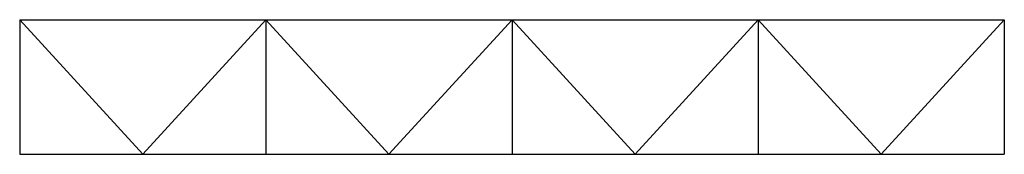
# Model space of a CAD drawing. Header units: millimetres. Extents: x 774 to 4584, y 6109 to 6629.
import ezdxf

# ---------------------------------------------------------------- set-up
doc = ezdxf.new("R2010")
doc.units = ezdxf.units.MM
doc.header["$LTSCALE"] = 11.25

msp = doc.modelspace()

# ---------------------------------------------------------------- linework, layer by layer
at = {"color": 4}
for p, q in [((773.9, 6628.6, 60.9), (773.9, 6108.6, 60.9)), ((773.9, 6628.6, -889.1), (773.9, 6108.6, -889.1)), ((773.9, 6628.6, -889.1), (773.9, 6628.6, 60.9)), ((773.9, 6628.6, 60.9), (1250.1, 6108.6, 60.9)), ((773.9, 6628.6, -889.1), (1250.1, 6108.6, -889.1)), ((773.9, 6628.6, -889.1), (1250.1, 6628.6, 60.9)), ((773.9, 6628.6, -889.1), (4583.9, 6628.6, -889.1)), ((773.9, 6628.6, 60.9), (4583.9, 6628.6, 60.9)), ((1250.1, 6108.6, 60.9), (1726.4, 6628.6, 60.9)), ((1250.1, 6108.6, -889.1), (1726.4, 6628.6, -889.1)), ((1250.1, 6628.6, 60.9), (1726.4, 6628.6, -889.1)), ((1726.4, 6628.6, 60.9), (1726.4, 6108.6, 60.9)), ((1726.4, 6628.6, -889.1), (1726.4, 6108.6, -889.1)), ((1726.4, 6628.6, -889.1), (1726.4, 6628.6, 60.9)), ((1726.4, 6628.6, -889.1), (2202.6, 6628.6, 60.9)), ((1726.4, 6628.6, 60.9), (2202.6, 6108.6, 60.9)), ((1726.4, 6628.6, -889.1), (2202.6, 6108.6, -889.1)), ((2202.6, 6628.6, 60.9), (2678.9, 6628.6, -889.1)), ((2202.6, 6108.6, 60.9), (2678.9, 6628.6, 60.9)), ((2202.6, 6108.6, -889.1), (2678.9, 6628.6, -889.1)), ((2678.9, 6628.6, 60.9), (2678.9, 6108.6, 60.9)), ((2678.9, 6628.6, -889.1), (2678.9, 6108.6, -889.1)), ((2678.9, 6628.6, -889.1), (2678.9, 6628.6, 60.9)), ((2678.9, 6628.6, -889.1), (2678.9, 6628.6, 60.9)), ((2678.9, 6628.6, -889.1), (3155.1, 6628.6, 60.9)), ((2678.9, 6628.6, 60.9), (3155.1, 6108.6, 60.9)), ((2678.9, 6628.6, -889.1), (3155.1, 6108.6, -889.1)), ((3155.1, 6628.6, 60.9), (3631.4, 6628.6, -889.1)), ((3155.1, 6108.6, 60.9), (3631.4, 6628.6, 60.9)), ((3155.1, 6108.6, -889.1), (3631.4, 6628.6, -889.1)), ((3631.4, 6628.6, 60.9), (3631.4, 6108.6, 60.9)), ((3631.4, 6628.6, -889.1), (3631.4, 6108.6, -889.1)), ((3631.4, 6628.6, -889.1), (3631.4, 6628.6, 60.9)), ((3631.4, 6628.6, -889.1), (3631.4, 6628.6, 60.9)), ((3631.4, 6628.6, -889.1), (4107.6, 6628.6, 60.9)), ((3631.4, 6628.6, 60.9), (4107.6, 6108.6, 60.9)), ((3631.4, 6628.6, -889.1), (4107.6, 6108.6, -889.1)), ((4107.6, 6628.6, 60.9), (4583.9, 6628.6, -889.1)), ((4107.6, 6108.6, 60.9), (4583.9, 6628.6, 60.9)), ((4107.6, 6108.6, -889.1), (4583.9, 6628.6, -889.1)), ((4583.9, 6628.6, 60.9), (4583.9, 6108.6, 60.9)), ((4583.9, 6628.6, -889.1), (4583.9, 6108.6, -889.1)), ((4583.9, 6628.6, -889.1), (4583.9, 6628.6, 60.9)), ((773.9, 6108.6, 60.9), (773.9, 6108.6, -889.1)), ((773.9, 6108.6, -889.1), (4583.9, 6108.6, -889.1)), ((773.9, 6108.6, 60.9), (4583.9, 6108.6, 60.9)), ((773.9, 6108.6, -889.1), (1250.1, 6108.6, 60.9)), ((1250.1, 6108.6, 60.9), (1726.4, 6108.6, -889.1)), ((1726.4, 6108.6, -889.1), (1726.4, 6108.6, 60.9)), ((1726.4, 6108.6, 60.9), (1726.4, 6108.6, -889.1)), ((1726.4, 6108.6, -889.1), (2202.6, 6108.6, 60.9)), ((2202.6, 6108.6, 60.9), (2678.9, 6108.6, -889.1)), ((2678.9, 6108.6, 60.9), (2678.9, 6108.6, -889.1)), ((2678.9, 6108.6, 60.9), (2678.9, 6108.6, -889.1)), ((2678.9, 6108.6, -889.1), (3155.1, 6108.6, 60.9)), ((3155.1, 6108.6, 60.9), (3631.4, 6108.6, -889.1)), ((3631.4, 6108.6, 60.9), (3631.4, 6108.6, -889.1)), ((3631.4, 6108.6, 60.9), (3631.4, 6108.6, -889.1)), ((3631.4, 6108.6, -889.1), (4107.6, 6108.6, 60.9)), ((4107.6, 6108.6, 60.9), (4583.9, 6108.6, -889.1)), ((4583.9, 6108.6, -889.1), (4583.9, 6108.6, 60.9))]:
    msp.add_line(p, q, dxfattribs=at)

doc.saveas('drawing.dxf')
